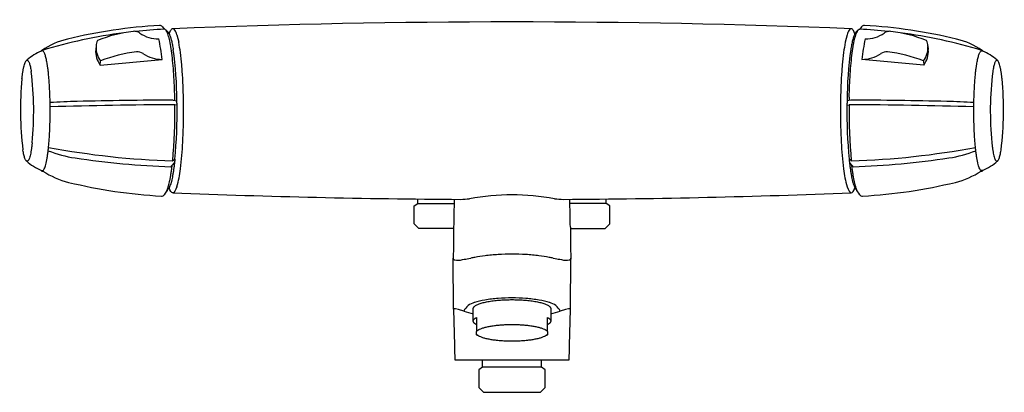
# Model space of a CAD drawing. Header units: millimetres. Extents: x -152 to 152, y -84 to 31.
import ezdxf

# ---------------------------------------------------------------- set-up
doc = ezdxf.new("R2010")
doc.units = ezdxf.units.MM
doc.header["$MEASUREMENT"] = 0
doc.layers.add('PLANNING', color=1, linetype='Continuous')

# ---------------------------------------------------------------- blocks, each defined once
blk = doc.blocks.new('82041000_f')
at = {"layer": 'PLANNING'}
for p, q in [((-108.22, 29.01), (-107.7, 28.26)), ((-107.21, 28.03), (-106.48, 27.29)), ((-106.16, 26.84), (-105.68, 27.89)), ((-105.03, 28.4), (-105.01, 28.4)), ((105.03, 28.4), (105.01, 28.4)), ((106.16, 26.84), (105.68, 27.89)), ((107.21, 28.03), (106.48, 27.29)), ((108.22, 29.01), (107.7, 28.26)), ((-103.75, 26.52), (-103.17, 24.19)), ((103.75, 26.52), (103.17, 24.19)), ((-145.53, 21.54), (-145.69, 21.48)), ((-128.76, 23.09), (-128.88, 21.92)), ((128.76, 23.09), (128.88, 21.92)), ((145.53, 21.54), (145.69, 21.48)), ((-127.49, 17.15), (-108.32, 18.91)), ((-127.49, 17.15), (-127.35, 18.41)), ((127.49, 17.15), (108.32, 18.91)), ((127.35, 18.41), (127.49, 17.15)), ((-104.85, 6.31), (-103.73, 6.11)), ((104.85, 6.31), (103.73, 6.11)), ((-103.71, 4.77), (-104.37, 4.85)), ((103.71, 4.77), (104.37, 4.85)), ((-151.4, -9.23), (-151.42, -9.11)), ((151.4, -9.23), (151.42, -9.11)), ((-105.06, -12.51), (-104.37, -12.02)), ((-104.37, -12.02), (-104.42, -12.48)), ((105.06, -12.51), (104.37, -12.02)), ((104.37, -12.02), (104.42, -12.48)), ((-104.46, -12.87), (-104.49, -13.06)), ((-104.42, -12.48), (-104.46, -12.87)), ((104.42, -12.48), (104.46, -12.87)), ((104.46, -12.87), (104.49, -13.06)), ((-145.69, -15.48), (-145.53, -15.54)), ((-145.49, -15.7), (-144.98, -15.85)), ((145.49, -15.7), (144.98, -15.85)), ((145.69, -15.48), (145.53, -15.54)), ((-105.01, -22.4), (-105.03, -22.4)), ((-29.15, -25.7), (-29.15, -24.34)), ((29.15, -25.7), (29.15, -24.34)), ((105.01, -22.4), (105.03, -22.4)), ((-30.3, -26.5), (-29.15, -25.7)), ((-30.3, -32), (-30.3, -26.5)), ((-29.15, -25.7), (-17.93, -25.7)), ((29.15, -25.7), (17.93, -25.7)), ((30.3, -26.5), (29.15, -25.7)), ((30.3, -32), (30.3, -26.5)), ((-28.8, -33.5), (-30.3, -32)), ((-18.08, -33.5), (-28.8, -33.5)), ((-18.08, -33.1), (-18.08, -33.56)), ((18.08, -33.1), (18.08, -33.56)), ((18.08, -33.5), (28.8, -33.5)), ((28.8, -33.5), (30.3, -32)), ((-18.11, -58.46), (-18.18, -42.67)), ((-13.32, -42.74), (-12.73, -42.63)), ((12.73, -42.63), (13.32, -42.74)), ((18.11, -58.46), (18.18, -42.67)), ((-18.13, -42.99), (-17.83, -43.19)), ((17.83, -43.19), (18.13, -42.99)), ((-18.11, -58.4), (-17.84, -69.7)), ((-12, -62.14), (-12, -58.3)), ((12, -58.3), (12, -62.14)), ((17.84, -69.7), (18.11, -58.4)), ((-11, -61.02), (-11, -65.39)), ((11, -65.39), (11, -61.02)), ((-11, -66.42), (-11, -65.39)), ((-10.91, -66.47), (-11, -66.42)), ((-10.17, -66.85), (-10.91, -66.47)), ((10.91, -66.47), (10.17, -66.85)), ((11, -66.42), (10.91, -66.47)), ((11, -65.39), (11, -66.42)), ((-17.7, -74.1), (17.7, -74.1)), ((-9.15, -76.4), (-9.15, -74.1)), ((9.15, -76.4), (9.15, -74.1)), ((-9.15, -76.4), (-10.3, -77.2)), ((-10.3, -77.2), (-10.3, -82.7)), ((6.47, -76.4), (-9.15, -76.4)), ((10.3, -77.21), (9.15, -76.4)), ((10.3, -82.7), (10.3, -77.21)), ((-10.3, -82.7), (-8.8, -84.2)), ((-8.8, -84.2), (8.8, -84.2)), ((8.8, -84.2), (10.3, -82.7))]:
    blk.add_line(p, q, dxfattribs=at)
for centre, radius, start, end in [((0, -2600.28), 2630.78, 87.71234, 92.28766), ((-100.13, -128.72), 158.4, 93.247, 103.7059), ((-112.23, -15.4), 43.27, 96.7193, 111.8915), ((-116.93, 24.63), 2.97, 73.0963, 97.0339), ((-99.82, -129.22), 157.68, 92.857, 96.0776), ((-116.9, 24.83), 2.77, 53.5293, 72.4204), ((-109.04, 28.43), 1, 34.9011, 93.247), ((-104.85, 27.51), 0.911, 101.3665, 155.3523), ((-105.13, 27.57), 0.842, 26.1071, 81.7413), ((-109.31, 24.92), 5.79, 16.0705, 31.5099), ((109.31, 24.92), 5.79, 148.4901, 163.9295), ((105.13, 27.57), 0.842, 98.2587, 153.8929), ((104.85, 27.51), 0.911, 24.6477, 78.6335), ((99.82, -129.22), 157.68, 83.9224, 87.143), ((109.04, 28.43), 1, 86.753, 145.0989), ((100.13, -128.72), 158.4, 76.2941, 86.753), ((116.9, 24.83), 2.77, 107.5796, 126.4707), ((116.93, 24.63), 2.97, 82.9661, 106.9037), ((112.23, -15.4), 43.27, 68.1085, 83.2807), ((-131.88, 1.47), 24.4, 103.7059, 124.0995), ((-99.84, -129.09), 157.55, 97.4104, 106.8389), ((-122.14, 22.39), 6.66, 159.1452, 173.8888), ((-109.56, 35.12), 9.87, 234.7655, 271.3198), ((-168.14, 12.65), 60.14, 5.982, 12.101), ((168.14, 12.65), 60.14, 167.899, 174.018), ((109.56, 35.12), 9.87, 268.6802, 305.2345), ((99.84, -129.09), 157.55, 73.1611, 82.5896), ((122.14, 22.39), 6.66, 6.1112, 20.8548), ((131.88, 1.47), 24.4, 55.9005, 76.2941), ((-139.68, 6.71), 15.94, 112.151, 130.851), ((-144.59, 20.49), 1.55, 137.2888, 143.2092), ((-145.27, 21.12), 0.621, 116.9246, 137.2888), ((-145.39, 21.33), 0.378, 106.889, 115.873), ((-121.98, 21.35), 6.92, 175.3159, 217.3721), ((-122.3, 22.49), 6.49, 176.7415, 218.9505), ((-223.7, 5.4), 119.97, 0.3391, 7.9258), ((-150.96, 14.85), 48.69, 7.3039, 11.061), ((150.96, 14.85), 48.69, 168.939, 172.6961), ((223.7, 5.4), 119.97, 172.0742, 179.6609), ((122.3, 22.49), 6.49, 321.0495, 3.2585), ((121.98, 21.35), 6.92, 322.6279, 4.6841), ((145.39, 21.33), 0.378, 64.127, 73.111), ((145.27, 21.12), 0.621, 42.7112, 63.0754), ((139.68, 6.71), 15.94, 49.149, 67.849), ((144.59, 20.49), 1.55, 36.7908, 42.7112), ((-140.04, 7.09), 15.42, 130.7481, 131.9902), ((-111.22, -21.74), 43.27, 96.7193, 111.8915), ((-115.94, 18.33), 2.93, 53.8885, 96.7193), ((-108.55, 28.78), 9.87, 234.7779, 271.3352), ((-193.41, 9.21), 91.52, 4.996, 7.4227), ((193.41, 9.21), 91.52, 172.5773, 175.004), ((108.55, 28.78), 9.87, 268.6648, 305.2221), ((115.94, 18.33), 2.93, 83.2807, 126.1115), ((111.22, -21.74), 43.27, 68.1085, 83.2807), ((140.04, 7.09), 15.42, 48.0098, 49.2519), ((-235.9, 5.5), 134.17, 3.1091, 4.996), ((235.9, 5.5), 134.17, 175.004, 176.8909), ((-51.19, 3.21), 100.98, 174.4845, 187.0041), ((-249.06, 2.79), 100.98, 354.4845, 7.0041), ((-271.94, 3.54), 170.26, 1.4958, 3.1091), ((271.94, 3.54), 170.26, 176.8909, 178.5042), ((249.06, 2.79), 100.98, 172.9959, 185.5155), ((51.19, 3.21), 100.98, 352.9959, 5.5155), ((-96.26, -1649.22), 1655.55, 90.29727, 91.32635), ((-291.14, 3.09), 186.78, 0.9621, 1.27), ((-289.09, 3.02), 185.39, 0.5428, 0.9559), ((-292.68, 3), 191.01, 0.0001, 1.4958), ((292.68, 3), 191.01, 178.5042, 179.9999), ((289.09, 3.02), 185.39, 179.0441, 179.4572), ((291.14, 3.09), 186.78, 178.73, 179.0379), ((96.26, -1649.22), 1655.55, 88.67365, 89.70273), ((-129.53, -219.76), 225.7, 91.2834, 93.4176), ((-96.96, -1588.57), 1593.44, 90.26637, 91.65445), ((-268.42, 2.64), 164.07, 354.704, 0.7726), ((-262.16, 2.62), 158.47, 354.6986, 0.7787), ((262.16, 2.62), 158.47, 179.2213, 185.3014), ((268.42, 2.64), 164.07, 179.2274, 185.296), ((96.96, -1588.57), 1593.44, 88.34555, 89.73363), ((129.53, -219.76), 225.7, 86.5824, 88.7166), ((-282.53, 2.88), 180.86, 356.9407, 0.0392), ((282.53, 2.88), 180.86, 179.9608, 183.0593), ((-97.56, 235.48), 248.11, 259.338, 268.2685), ((-212.34, -1.16), 110.56, 352.7905, 357.089), ((212.34, -1.16), 110.56, 182.911, 187.2095), ((97.56, 235.48), 248.11, 271.7315, 280.662), ((-129.76, 25.37), 37.39, 248.3264, 261.5223), ((-97, 240.96), 255.46, 261.3832, 268.0556), ((97, 240.96), 255.46, 271.9444, 278.6168), ((129.76, 25.37), 37.39, 278.4777, 291.6736), ((-139.65, -0.67), 15.99, 227.9873, 247.8216), ((139.41, -237.66), 331.56, 137.3581, 137.6609), ((-136.08, -11.25), 33.63, 343.9979, 353.5304), ((136.08, -11.25), 33.63, 186.4696, 196.0021), ((-139.41, -237.66), 331.56, 42.3391, 42.6419), ((139.65, -0.67), 15.99, 292.1784, 312.0127), ((-145.41, -15.24), 0.464, 203.1137, 289.3118), ((-131.35, 5.19), 25.07, 236.3159, 256.348), ((131.35, 5.19), 25.07, 283.652, 303.6841), ((145.41, -15.24), 0.464, 250.6882, 336.8863), ((-99.51, 136.44), 160.13, 256.3629, 266.773), ((586.45, -489.55), 836.32, 145.9523, 146.09165), ((-586.45, -489.55), 836.32, 33.90835, 34.0477), ((99.51, 136.44), 160.13, 273.227, 283.6371), ((-108.47, -22.44), 1, 266.773, 326.0917), ((-0.06, 2603.42), 2627.92, 267.71125, 269.65405), ((-16.26, -1.64), 22.81, 270.8349, 277.8676), ((1.75, -113.51), 90.5, 91.1055, 99.4681), ((-1.75, -113.51), 90.5, 80.5319, 88.8945), ((16.27, -1.51), 22.94, 262.1526, 269.1449), ((0.02, 2605.19), 2629.69, 270.3466, 272.28809), ((108.47, -22.44), 1, 213.9083, 273.227), ((755.26, -45.23), 773.43, 178.45975, 179.10149), ((-755.26, -45.23), 773.43, 0.89851, 1.54025), ((5.97, -143.59), 102.68, 99.7905, 100.4957), ((0.8, -113.42), 72.06, 97.28, 99.8148), ((0.47, -111.02), 69.64, 95.6463, 97.2608), ((-0.25, -103.44), 62.03, 93.7298, 95.6811), ((0.08, -108.42), 67.02, 90.067, 93.7298), ((0.07, -103.85), 62.45, 86.1362, 90.067), ((-0.56, -113.28), 71.91, 84.4529, 86.1362), ((0.39, -103.45), 62.02, 82.64, 84.4529), ((-1.52, -118.22), 76.91, 80.2651, 82.64), ((-3.51, -129.82), 88.69, 79.4487, 80.2651), ((-16.79, -37.58), 5.71, 259.5627, 284.5308), ((-28.15, 35.52), 79.65, 279.24, 280.7298), ((28.15, 35.52), 79.65, 259.2702, 260.76), ((16.79, -37.58), 5.71, 255.4692, 280.4374), ((18.17, -42.94), 0.0637, 229.5959, 83.0337), ((-10.31, -61.28), 5.13, 129.6518, 153.9498), ((-9.94, -62.44), 6.28, 105.9377, 125.4399), ((-4.9, -77.44), 22.09, 99.2317, 107.8227), ((-1.23, -98.5), 43.47, 94.0932, 99.5532), ((-0.02, -113.83), 58.85, 89.9783, 94.2029), ((-0.02, -115.06), 60.08, 85.8404, 89.9783), ((1.23, -98.52), 43.48, 80.4477, 85.9059), ((4.9, -77.43), 22.08, 72.1762, 80.7694), ((9.94, -62.44), 6.28, 54.562, 74.0604), ((10.31, -61.28), 5.13, 26.0494, 50.3492), ((-0.61, -15.85), 45.49, 251.6697, 255.4977), ((0.63, -15.92), 45.42, 284.5003, 288.3343), ((775.01, -46.71), 793.18, 181.66066, 181.9787), ((-775.11, -46.71), 793.28, 358.02132, 358.33932)]:
    blk.add_arc(centre, radius, start, end, dxfattribs=at)
for points, weights in [([(-104.41, 7.23), (-104.88, 28.4), (-107.68, 28.26)], [0.999999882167, 0.752885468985, 0.976448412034]), ([(104.41, 7.23), (104.88, 28.4), (107.68, 28.26)], [1, 0.752885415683, 0.976448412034]), ([(-106.48, 27.29), (-105.58, 26.37), (-104.87, 21.94)], [0.852122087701, 0.881169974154, 0.98512636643]), ([(106.48, 27.29), (105.58, 26.37), (104.87, 21.94)], [0.852122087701, 0.881169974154, 0.98512636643]), ([(-143.87, 17.35), (-144.59, 21.9), (-145.53, 21.54)], [0.999999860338, 0.861967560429, 0.854036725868]), ([(143.87, 17.35), (144.59, 21.9), (145.53, 21.54)], [0.999999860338, 0.861967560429, 0.854036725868]), ([(-151.71, 12.91), (-150.41, 25.02), (-148.83, 15.11)], [1, 0.707106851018, 0.999999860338]), ([(151.71, 12.91), (150.41, 25.02), (148.83, 15.11)], [1, 0.707106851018, 0.999999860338]), ([(-143.53, -8.78), (-141.99, 5.57), (-143.87, 17.35)], [1, 0.707106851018, 0.999999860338]), ([(143.53, -8.78), (141.99, 5.57), (143.87, 17.35)], [1, 0.707106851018, 0.999999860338]), ([(-148.55, -6.91), (-149.83, -18.87), (-151.4, -9.23)], [0.999999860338, 0.711482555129, 1]), ([(-145.53, -15.54), (-144.31, -16.01), (-143.53, -8.78)], [0.860898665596, 0.828465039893, 1]), ([(145.53, -15.54), (144.31, -16.01), (143.53, -8.78)], [0.860898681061, 0.828464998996, 1]), ([(148.55, -6.91), (149.83, -18.87), (151.4, -9.23)], [0.999999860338, 0.711482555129, 1]), ([(-107.18, -22.32), (-106.02, -20.9), (-105.2, -13.84)], [1, 0.935069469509, 0.99721296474]), ([(-104.49, -13.06), (-105.28, -20.07), (-106.48, -21.29)], [0.964209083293, 0.837937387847, 0.832604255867]), ([(104.49, -13.06), (105.28, -20.07), (106.48, -21.29)], [0.964209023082, 0.837937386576, 0.832604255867]), ([(107.18, -22.32), (106.02, -20.9), (105.2, -13.84)], [1, 0.935069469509, 0.99721296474]), ([(-12, -58.3), (-12, -55.5), (0, -55.5)], [0.999999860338, 0.707106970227, 1]), ([(0, -55.5), (12, -55.5), (12, -58.3)], [1, 0.707106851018, 0.999999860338]), ([(-11, -63.26), (-13.09, -62.14), (-11, -61.02)], [1, 0.916666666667, 1]), ([(-11, -65.39), (-9.53, -63.19), (0, -63.19)], [1, 0.759823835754, 1]), ([(0, -63.19), (9.53, -63.19), (11, -65.39)], [1, 0.759823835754, 1]), ([(11, -61.02), (13.09, -62.14), (11, -63.26)], [1, 0.916666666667, 1]), ([(0, -68.39), (-9.53, -68.39), (-11, -66.19)], [1, 0.759823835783, 1]), ([(11, -66.19), (9.53, -68.39), (0, -68.39)], [1, 0.759823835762, 1]), ([(9.15, -76.4), (9.19, -76.4), (6.47, -76.4)], [0.925691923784, 0.886768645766, 1])]:
    blk.add_rational_spline(points, weights, degree=2, dxfattribs=at)
for points in [[(-105.03, -22.4), (-105.41, -22.39), (-105.8, -21.85), (-106.16, -20.84)], [(-103.75, -20.52), (-104.15, -21.76), (-104.58, -22.4), (-105.01, -22.4)], [(103.75, -20.52), (104.15, -21.76), (104.58, -22.4), (105.01, -22.4)], [(105.03, -22.4), (105.41, -22.39), (105.8, -21.85), (106.16, -20.84)], [(-14.91, -59.03), (-17.62, -58.22), (-18.04, -58.25), (-18.11, -58.4)], [(18.11, -58.4), (18.04, -58.25), (17.62, -58.22), (14.91, -59.03)]]:
    blk.add_open_spline(points, degree=3, dxfattribs=at)
for points, knots in [([(-18.08, -33.56), (-18.17, -41.5), (-18.17, -42.19), (-18.18, -42.99), (-18.17, -43.04), (-18.12, -42.97), (-18.13, -42.99)], [0.457454, 0.457454, 0.457454, 0.457454, 1.587981, 5.607627, 13.646919, 21.686211, 21.686211, 21.686211, 21.686211]), ([(18.08, -33.56), (18.17, -41.5), (18.17, -42.19), (18.18, -42.99), (18.17, -43.04), (18.12, -42.97), (18.13, -42.99)], [9.120254, 9.120254, 9.120254, 9.120254, 10.250781, 14.270427, 22.309719, 30.349011, 30.349011, 30.349011, 30.349011])]:
    blk.add_open_spline(points, degree=3, knots=knots, dxfattribs=at)

msp = doc.modelspace()

# ---------------------------------------------------------------- block references
msp.add_blockref('82041000_f', (0, 0))

doc.saveas('drawing.dxf')
